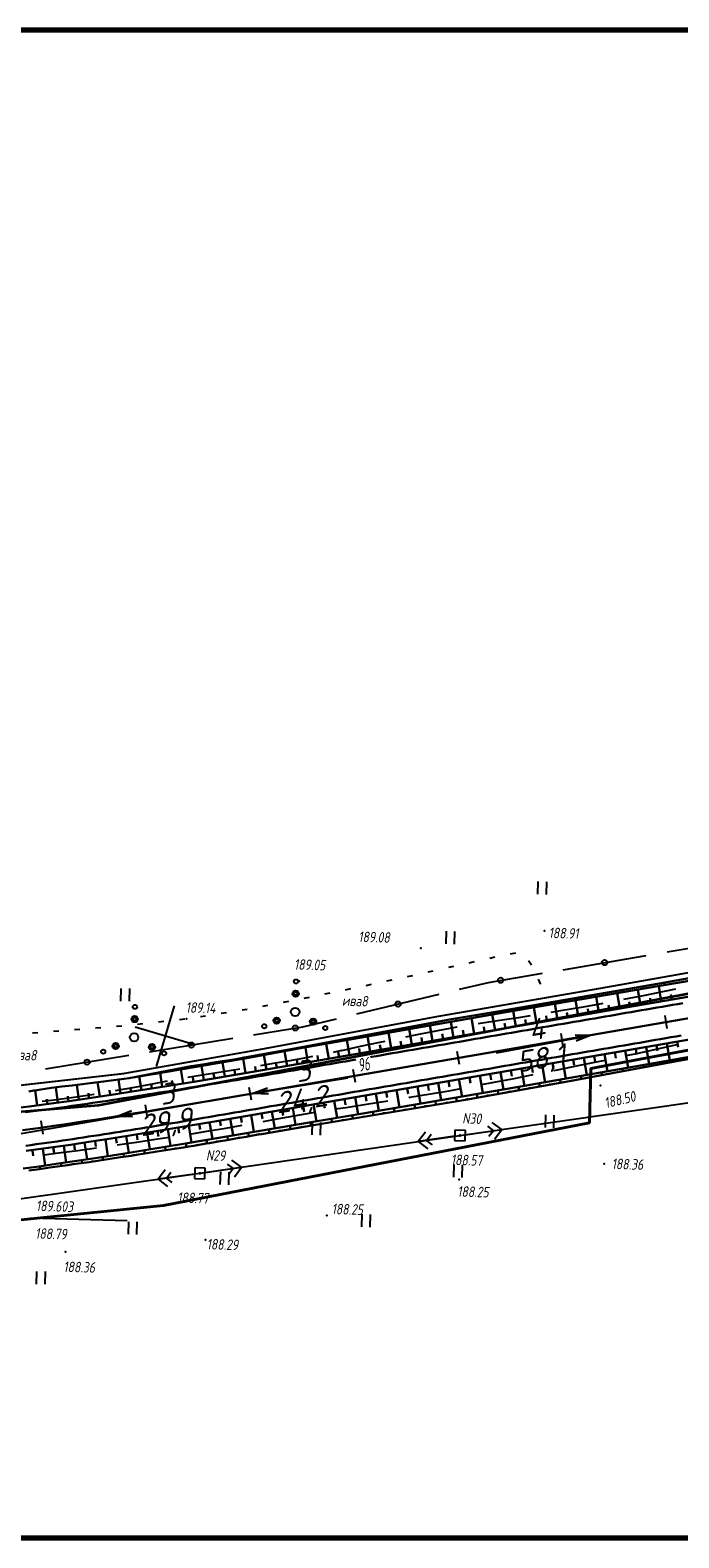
# Paper-space layout 'Лист2' of a CAD drawing. Header units: millimetres. Extents: x -640 to 411, y -3 to 287.
# Tile 5 of 10: x -202 to -79, y 1 to 287. Entities that reach past the tile are written whole.
import ezdxf

# ---------------------------------------------------------------- set-up
doc = ezdxf.new("R2010")
doc.units = ezdxf.units.MM
doc.linetypes.add('CONTI', pattern=[0])
for name, color, linetype, lineweight in [('10', 1, 'Continuous', 35), ('КОПИЯ_ОСЬ_13_ОТКОСЫ', 7, 'Continuous', 30), ('КОПИЯ_ОСЬ_ГРАНИЦЫ_ПОЛОС', 7, 'Continuous', 30), ('ОСЬ_ВЕРХ_ПОКРЫТИЯ_ГРАНИЦЫ_ПОЛОС', 7, 'Continuous', 30), ('ОСЬ_ВЕРХ_ПОКРЫТИЯ_ОСЬ', 1, 'Continuous', 30), ('Уклоны ПЧ', 5, 'Continuous', 30)]:
    doc.layers.add(name, color=color, linetype=linetype, lineweight=lineweight)
for name, color, linetype in [('_Оформление', 7, 'Continuous'), ('_Ростелеком', 6, 'Continuous'), ('NAD_MDEFAULT', 7, 'CONTI'), ('PI_OTDEFAULT', 172, 'CONTI'), ('PI_TTDEFAULT', 5, 'CONTI'), ('PLN_O', 7, 'CONTI'), ('SETKR', 2, 'CONTI'), ('SIT_LDEFAULT', 7, 'CONTI'), ('USLZNDEFAULT', 7, 'CONTI'), ('ZAPSKDEFAULT', 7, 'CONTI'), ('КОПИЯ_ОСЬ_ТАНГЕНСЫ', 1, 'Continuous'), ('ОСЬ_ВЕРХ_ПОКРЫТИЯ_ПИКЕТЫ', 1, 'Continuous')]:
    doc.layers.add(name, color=color, linetype=linetype)
doc.styles.add('eskd', font='isocpeur.ttf', dxfattribs={"width": 1.2, "height": 2})
doc.styles.get("Standard").update_dxf_attribs({"font": 'isocpeui.ttf'})
doc.styles.add('ГОСТ', font='isocpeur.ttf', dxfattribs={"height": 4})
doc.linetypes.add('Связь', pattern='A,12.5,[130,ltypeshp.shx,S=1,R=-30,X=0,Y=0.9],1,[130,ltypeshp.shx,S=1,R=-30,X=0,Y=0.9],1,[130,ltypeshp.shx,S=1,R=-30,X=0,Y=0.9],4.5', length=19)

# ---------------------------------------------------------------- blocks, each defined once
blk = doc.blocks.new('BL_333')
at = {"color": 0}
for p, q in [((0, -6), (0, 6)), ((-6, 0), (6, 0))]:
    blk.add_line(p, q, dxfattribs=at)
blk = doc.blocks.new('BL_2011')
at = {"color": 0}
for p, q in [((0, 0), (0, 2.4)), ((1.6, 0), (1.6, 2.4))]:
    blk.add_line(p, q, dxfattribs=at)
blk = doc.blocks.new('BL_27')
at = {"color": 0}
for p, q in [((1, 1), (-1, 1)), ((-1, 1), (-1, -1)), ((1, -1), (1, 1)), ((-1, -1), (1, -1))]:
    blk.add_line(p, q, dxfattribs=at)
blk.add_circle((0, 0), 0.1, dxfattribs=at)
blk = doc.blocks.new('BL_2010')
at = {"color": 0}
for centre, radius in [((0, 5.78), 0.4), ((0, 3.46), 0.6), ((0, 3.46), 0.3), ((0, 0), 0.8), ((-5.78, -2.88), 0.4), ((-3.46, -1.74), 0.6), ((-3.46, -1.74), 0.3), ((3.46, -1.74), 0.6), ((3.46, -1.74), 0.3), ((5.78, -2.88), 0.4)]:
    blk.add_circle(centre, radius, dxfattribs=at)
blk = doc.blocks.new('Стрелка')
at = {"layer": 'Уклоны ПЧ', "ltscale": 2}
for points in [[(-0.02, -0.05), (-0.02, 17.97)], [(-0.02, -0.05), (-0.58, 2.62)], [(-0.02, -0.05), (0.53, 2.62)]]:
    blk.add_lwpolyline(points, dxfattribs=at)

psp = doc.layouts.new('Лист2')

# ---------------------------------------------------------------- linework, layer by layer
at = {"layer": '10'}
for points in [[(155.76, 141.34), (141.62, 139.09), (140.47, 149.17), (88.15, 142.24), (-26.82, 123.3), (-26.31, 113.57), (-97.37, 100.2), (-188.74, 82.9), (-234.81, 79.09), (-245.24, 79.44), (-320.53, 81.96), (-435.81, 101.08), (-493.52, 115.13), (-570.05, 134.4), (-567.93, 143.52), (-601.29, 151.53)], [(371.94, 152.68), (354.49, 145.52), (316.18, 140.56), (226.25, 130.69), (227.73, 141.12), (141.49, 128.43), (141.49, 128.43), (66.75, 118.43), (-0.41, 107.37), (-16.93, 104.65), (-86.02, 91.65), (-95.42, 89.88), (-95.64, 79.6), (-176.45, 63.92), (-224.96, 59.06)], [(-224.96, 59.06), (-176.45, 63.92), (-95.64, 79.6), (-95.42, 89.88), (-86.02, 91.65), (-16.93, 104.65), (-0.41, 107.37), (66.75, 118.43), (141.49, 128.43), (141.49, 128.43), (227.73, 141.12), (226.25, 130.69), (316.18, 140.56), (354.49, 145.52), (371.94, 152.68)]]:
    psp.add_lwpolyline(points, dxfattribs=at)
at = {"layer": '_Оформление', "lineweight": 70, "ltscale": 200}
psp.add_lwpolyline([(409.22, 286.78), (-640.2, 286.78), (-640.2, 0.9), (409.22, 0.9)], close=True, dxfattribs=at)
at = {"layer": '_Ростелеком', "color": 5, "linetype": 'Связь', "const_width": 0.35}
psp.add_lwpolyline([(369.28, 169.92), (338.94, 166.14), (290.1, 162.97), (280.18, 163.14), (237.61, 160.6), (219.46, 158.27), (206.58, 155.84), (169.28, 149.45), (141.02, 144.7), (113.41, 143.55), (79.64, 138.3), (36.73, 131.35), (6.2, 126.11), (-26.49, 116.96), (-59.17, 111.21), (-94.25, 104.98), (-124.45, 99.76), (-157.41, 93.63), (-184.06, 88.92), (-239.6, 82.61)], dxfattribs=at)
at = {"layer": 'NAD_MDEFAULT', "color": 0}
psp.add_line((-201.68, 61.59), (-183.31, 61.08), dxfattribs=at)
at = {"layer": 'PI_TTDEFAULT', "color": 5}
for p in [(-104.16, 116.01, 188.91), (-127.61, 112.7, 189.08), (-150.74, 106.48, 189.05), (-172.05, 99.33, 189.14), (-93.6, 86.7, 188.5), (-120.22, 77.19, 188.57), (-92.87, 71.82, 188.36), (-169.55, 70.02, 188.77), (-120.39, 68.85, 188.25), (-145.44, 61.99, 188.25), (-168.47, 57.41, 188.29), (-195.02, 55.1, 188.36)]:
    psp.add_point(p, dxfattribs=at)
at = {"layer": 'PLN_O'}
for p, q in [((-80.95, 111.99), (-66.78, 114.4)), ((-100.67, 108.63), (-84.9, 111.32)), ((-120.3, 104.91), (-114.83, 106.22)), ((-114.83, 106.22), (-104.6, 107.96)), ((-139.75, 100.26), (-124.19, 103.98)), ((-159.34, 96.28), (-150.03, 97.81)), ((-150.04, 97.8), (-143.64, 99.33)), ((-179.07, 93.04), (-163.29, 95.63)), ((-198.82, 89.81), (-183.03, 92.41))]:
    psp.add_line(p, q, dxfattribs=at)
for centre in [(-92.79, 109.97), (-112.5, 106.62), (-131.96, 102.11), (-151.44, 97.57), (-171.18, 94.33), (-190.92, 91.1)]:
    psp.add_circle(centre, 0.5, dxfattribs=at)
at = {"layer": 'SIT_LDEFAULT', "color": 7}
for p, q in [((-110.64, 111.64), (-109.65, 111.82)), ((-122.36, 109.08), (-121.38, 109.3)), ((-118.45, 109.95), (-117.48, 110.17)), ((-114.55, 110.82), (-113.58, 111.04)), ((-107.23, 110.36), (-106.66, 109.54)), ((-137.98, 105.66), (-137, 105.86)), ((-134.08, 106.51), (-133.1, 106.72)), ((-130.17, 107.34), (-129.18, 107.55)), ((-126.25, 108.21), (-125.28, 108.44)), ((-105.36, 106.84), (-105.03, 105.95)), ((-105.03, 105.95), (-105.01, 105.9)), ((-149.74, 103.22), (-148.76, 103.42)), ((-145.82, 104.03), (-144.85, 104.23)), ((-141.9, 104.84), (-140.92, 105.04)), ((-85.48, 103.69), (-89.18, 102.97)), ((-81.5, 104.48), (-85.48, 103.69)), ((-79.37, 104.91), (-81.5, 104.48)), ((-165.48, 100.36), (-164.5, 100.51)), ((-161.54, 100.99), (-160.55, 101.17)), ((-157.6, 101.72), (-156.62, 101.91)), ((-153.67, 102.46), (-152.68, 102.65)), ((-101.18, 100.8), (-102.96, 100.51)), ((-97.26, 101.47), (-101.18, 100.8)), ((-93.37, 102.17), (-97.26, 101.47)), ((-93.1, 102.22), (-93.37, 102.17)), ((-193.29, 97.27), (-192.3, 97.35)), ((-189.31, 97.59), (-188.32, 97.67)), ((-185.32, 97.93), (-184.32, 98.01)), ((-181.34, 98.31), (-180.35, 98.42)), ((-177.37, 98.74), (-176.37, 98.85)), ((-173.4, 99.18), (-172.4, 99.29)), ((-169.43, 99.74), (-168.45, 99.89)), ((-120.82, 97.7), (-124.48, 97.05)), ((-120.73, 97.71), (-120.82, 97.7)), ((-113.12, 98.93), (-116.79, 98.35)), ((-109.15, 99.53), (-113.12, 98.94)), ((-106.9, 99.87), (-109.15, 99.52)), ((-201.27, 96.67), (-200.27, 96.74)), ((-197.29, 96.95), (-196.28, 97.02)), ((-135.46, 94.83), (-139.12, 94.04)), ((-134.48, 95.03), (-135.46, 94.83)), ((-128.1, 96.36), (-130.56, 95.85)), ((-124.48, 97.05), (-128.1, 96.36)), ((-83.02, 93.55), (-79.36, 94.35)), ((-79.36, 94.35), (-78.91, 94.44)), ((-149.37, 91.91), (-152.51, 91.34)), ((-148.18, 92.15), (-149.37, 91.91)), ((-142.68, 93.28), (-144.26, 92.95)), ((-139.12, 94.04), (-142.68, 93.27)), ((-94, 91.21), (-92.6, 91.5)), ((-88.68, 92.33), (-86.67, 92.75)), ((-86.67, 92.75), (-83.02, 93.55)), ((-168.29, 88.75), (-171.45, 88.23)), ((-165.13, 89.26), (-168.29, 88.75)), ((-161.98, 89.77), (-165.13, 89.26)), ((-155.67, 90.81), (-158.03, 90.41)), ((-152.51, 91.35), (-155.67, 90.81)), ((-109.96, 88.01), (-106.32, 88.73)), ((-102.4, 89.51), (-101.75, 89.63)), ((-101.75, 89.64), (-97.78, 90.45)), ((-97.78, 90.45), (-94, 91.21)), ((-181.94, 86.32), (-185.62, 85.66)), ((-178.27, 87), (-181.94, 86.32)), ((-175.77, 87.46), (-178.27, 87)), ((-171.45, 88.23), (-171.85, 88.16)), ((-121.97, 85.75), (-120.07, 86.09)), ((-116.14, 86.84), (-114.08, 87.23)), ((-114.09, 87.21), (-109.97, 88)), ((-197.17, 83.87), (-199.46, 83.62)), ((-193.41, 84.38), (-197.16, 83.88)), ((-189.58, 84.98), (-193.41, 84.38)), ((-189.56, 84.98), (-189.58, 84.98)), ((-141.4, 82.59), (-137.59, 83.19)), ((-137.59, 83.19), (-133.87, 83.77)), ((-129.93, 84.39), (-129.73, 84.43)), ((-129.73, 84.43), (-125.8, 85.08)), ((-125.8, 85.08), (-121.97, 85.75)), ((-120.22, 77.19), (-66.17, 84.95)), ((-157.55, 79.87), (-154.89, 80.34)), ((-154.89, 80.34), (-151.66, 80.91)), ((-151.66, 80.91), (-148.41, 81.47)), ((-148.41, 81.47), (-147.7, 81.59)), ((-143.75, 82.22), (-141.4, 82.59)), ((-171.35, 77.49), (-171.11, 77.52)), ((-171.11, 77.52), (-167.87, 78.06)), ((-169.55, 70.02), (-120.22, 77.19)), ((-167.87, 78.06), (-164.62, 78.61)), ((-164.63, 78.6), (-161.49, 79.15)), ((-126.78, 77.85), (-128.14, 76.04)), ((-126.56, 76.27), (-125.71, 77.41)), ((-119.23, 77.33), (-112.31, 78.33)), ((-115.02, 78.95), (-113.89, 78.1)), ((-113.89, 78.1), (-114.74, 76.97)), ((-112.31, 78.33), (-114.11, 79.68)), ((-113.66, 76.52), (-112.31, 78.33)), ((-196.36, 73.87), (-192.7, 74.37)), ((-192.7, 74.37), (-189.16, 74.87)), ((-185.19, 75.42), (-181.58, 75.95)), ((-181.58, 75.95), (-177.96, 76.47)), ((-177.95, 76.48), (-175.31, 76.89)), ((-121.21, 77.05), (-128.14, 76.04)), ((-128.14, 76.04), (-126.32, 74.69)), ((-125.42, 75.42), (-126.56, 76.27)), ((-199.07, 73.5), (-196.36, 73.87)), ((-164.35, 71.78), (-163.22, 70.93)), ((-161.63, 71.16), (-163.45, 72.52)), ((-224.29, 62.24), (-169.55, 70.02)), ((-176.11, 70.7), (-177.47, 68.89)), ((-170.54, 69.87), (-177.47, 68.89)), ((-177.47, 68.89), (-175.67, 67.53)), ((-175.89, 69.12), (-175.04, 70.24)), ((-174.76, 68.27), (-175.89, 69.12)), ((-168.56, 70.16), (-161.63, 71.16)), ((-163.22, 70.93), (-164.06, 69.8)), ((-162.99, 69.35), (-161.63, 71.16))]:
    psp.add_line(p, q, dxfattribs=at)
at = {"layer": 'КОПИЯ_ОСЬ_13_ОТКОСЫ'}
for points in [[(-205.55, 82.22), (-201.41, 82.75), (-197.28, 83.31), (-194.32, 83.72), (-191.37, 84.15), (-188.42, 84.59), (-185.46, 85.03), (-182.02, 85.57), (-176.6, 86.42), (-170.69, 87.38), (-159.85, 89.17), (57.1, 126.61), (66.51, 128.2), (75.93, 129.74), (90.04, 132.01), (203.12, 150.14)], [(-183.91, 87.93), (-182.93, 88.07), (-178.02, 88.88), (-170.65, 90.14), (-160.32, 91.94), (-150.48, 93.72), (-141.43, 95.35), (-111.88, 100.52), (-82.3, 105.54), (36, 125.68), (58.54, 129.54), (65.61, 130.73), (72.68, 131.9), (80.22, 133.12), (95.26, 135.55), (123.19, 140.12)], [(-203.04, 70.94), (-200.03, 71.34), (-197.63, 71.68), (-194.63, 72.12), (-189.4, 72.91), (-184.17, 73.73), (-179.2, 74.54), (-172.26, 75.69), (-148.07, 79.76), (-139, 81.28), (-109.43, 86.33), (-79.88, 91.53), (18.56, 109.15), (57.96, 115.99), (68.26, 117.72), (78.56, 119.41), (108.66, 124.18), (135.2, 128.36), (175.74, 134.48), (205.38, 139.01), (208.33, 139.45), (212.15, 139.96)], [(-202.47, 74.25), (-198.28, 74.83), (-194.1, 75.43), (-190.62, 75.96), (-187.15, 76.49), (-183.18, 77.12), (-179.02, 77.8), (-174.77, 78.5), (-166.37, 79.93), (58.46, 118.72), (67.83, 120.31), (77.21, 121.85), (91.31, 124.11), (134.77, 131.08)], [(-203.04, 70.94), (-200.03, 71.34), (-197.63, 71.68), (-194.63, 72.12), (-189.4, 72.91), (-184.17, 73.73), (-179.2, 74.54), (-172.26, 75.69), (-148.07, 79.76), (-139, 81.28), (-109.43, 86.33), (-79.88, 91.53), (18.56, 109.15), (57.96, 115.99), (68.26, 117.72), (78.56, 119.41), (108.66, 124.18), (135.2, 128.36)], [(-202, 85.56), (-201.03, 85.7), (-200.44, 85.78), (-200.05, 85.84), (-197.7, 86.21), (-196.72, 86.33), (-195.73, 86.45), (-193.76, 86.68), (-192.78, 86.8), (-189.82, 87.16), (-188.84, 87.29), (-185.88, 87.67), (-184.9, 87.8), (-183.91, 87.93), (-182.93, 88.07), (-178.02, 88.88), (-170.65, 90.14), (-160.32, 91.94), (-150.48, 93.72), (-141.43, 95.35), (-111.88, 100.52), (-82.3, 105.54), (36, 125.68)], [(-183.91, 87.93), (-182.93, 88.08), (-181.95, 88.26), (-180.97, 88.43), (-177.06, 89.17), (-174.12, 89.74), (-171.19, 90.31), (-168.23, 90.78), (-167.25, 90.94), (-165.28, 91.26), (-164.29, 91.43), (-162.32, 91.75), (-161.14, 91.95), (-160.35, 92.09), (-150.51, 93.85), (-141.47, 95.56), (-121.8, 99.23), (-111.94, 100.91), (-102.09, 102.6), (-82.38, 106.02), (-62.7, 109.56)], [(-83.5, 105.83), (-83.47, 105.68)], [(-81.53, 106.18), (-81.44, 105.69)], [(-79.56, 106.53), (-79.53, 106.37)], [(-99.26, 103.09), (-99.24, 102.96)], [(-97.29, 103.43), (-97.22, 103.03)], [(-95.32, 103.78), (-95.3, 103.64)], [(-93.86, 100.56), (-94.37, 103.51)], [(-93.35, 104.12), (-93.28, 103.7)], [(-91.38, 104.46), (-91.36, 104.32)], [(-89.92, 101.24), (-90.43, 104.18)], [(-89.41, 104.8), (-89.34, 104.36)], [(-87.44, 105.14), (-87.42, 105)], [(-85.98, 101.92), (-86.49, 104.84)], [(-85.47, 105.49), (-85.39, 105.03)], [(-84.01, 102.26), (-84.18, 103.23)], [(-82.04, 102.6), (-82.54, 105.5)], [(-80.07, 102.94), (-80.23, 103.91)], [(-115.03, 100.38), (-115.01, 100.25)], [(-113.57, 97.16), (-114.09, 100.14)], [(-113.06, 100.71), (-112.99, 100.33)], [(-111.09, 101.05), (-111.07, 100.92)], [(-109.63, 97.84), (-110.14, 100.82)], [(-109.12, 101.39), (-109.05, 101)], [(-107.15, 101.73), (-107.13, 101.6)], [(-105.69, 98.52), (-106.2, 101.49)], [(-105.18, 102.07), (-105.11, 101.68)], [(-103.21, 102.41), (-103.18, 102.28)], [(-101.75, 99.2), (-102.26, 102.17)], [(-101.24, 102.75), (-101.17, 102.36)], [(-99.78, 99.54), (-99.95, 100.53)], [(-97.81, 99.88), (-98.32, 102.84)], [(-95.83, 100.22), (-96, 101.2)], [(-91.89, 100.9), (-92.06, 101.88)], [(-87.95, 101.58), (-88.12, 102.56)], [(-130.78, 97.56), (-130.76, 97.46)], [(-129.34, 94.43), (-129.85, 97.39)], [(-128.82, 97.92), (-128.75, 97.58)], [(-126.85, 98.29), (-126.83, 98.18)], [(-125.4, 95.11), (-125.91, 98.08)], [(-124.88, 98.66), (-124.81, 98.27)], [(-122.92, 99.03), (-122.89, 98.9)], [(-121.46, 95.79), (-121.97, 98.77)], [(-120.95, 99.38), (-120.88, 98.96)], [(-118.98, 99.71), (-118.95, 99.57)], [(-117.51, 96.48), (-118.03, 99.45)], [(-117, 100.04), (-116.94, 99.64)], [(-115.54, 96.82), (-115.71, 97.81)], [(-111.6, 97.5), (-111.77, 98.49)], [(-107.66, 98.18), (-107.83, 99.17)], [(-103.72, 98.86), (-103.89, 99.85)], [(-201.97, 70.54), (-200.96, 70.67), (-199.96, 70.8), (-197.96, 71.13), (-196.56, 71.32), (-195.56, 71.45), (-194.55, 71.59), (-193.55, 71.73), (-192.55, 71.87), (-190.55, 72.15), (-188.56, 72.45), (-186.56, 72.74), (-184.57, 73.05), (-183.57, 73.2), (-182.58, 73.35), (-181.58, 73.51), (-179.59, 73.82), (-177.61, 74.14), (-175.62, 74.44), (-172.64, 74.92), (-171.65, 75.08), (-170.66, 75.25), (-169.67, 75.42), (-168.68, 75.59), (-167.69, 75.75), (-166.71, 75.92), (-165.72, 76.1), (-164.73, 76.26), (-163.74, 76.43), (-162.76, 76.61), (-160.78, 76.94), (-159.8, 77.12), (-158.81, 77.3), (-157.83, 77.46), (-147.97, 79.16), (-119.17, 83.98), (-99.48, 87.48), (-89.65, 89.33), (-79.82, 91.14), (-60.14, 94.74)], [(-146.51, 94.61), (-146.5, 94.56)], [(-145.11, 91.71), (-145.6, 94.6)], [(-144.54, 94.98), (-144.51, 94.79)], [(-142.58, 95.35), (-142.57, 95.29)], [(-141.16, 92.39), (-141.67, 95.3)], [(-140.61, 95.72), (-140.57, 95.5)], [(-138.65, 96.09), (-138.63, 96.01)], [(-137.22, 93.07), (-137.73, 96)], [(-136.68, 96.45), (-136.63, 96.2)], [(-135.25, 93.41), (-135.42, 94.39)], [(-134.71, 96.82), (-134.7, 96.74)], [(-133.28, 93.75), (-133.79, 96.7)], [(-132.75, 97.19), (-132.69, 96.89)], [(-131.31, 94.09), (-131.48, 95.08)], [(-127.37, 94.77), (-127.54, 95.76)], [(-123.43, 95.45), (-123.6, 96.44)], [(-119.48, 96.14), (-119.66, 97.13)], [(-80.99, 94.66), (-80.43, 91.43)], [(-79.02, 95), (-78.83, 93.92)], [(-162.25, 91.76), (-162.24, 91.71)], [(-160.87, 89), (-161.33, 91.77)], [(-160.28, 92.1), (-160.25, 91.95)], [(-158.31, 92.45), (-158.3, 92.4)], [(-156.93, 89.67), (-157.41, 92.47)], [(-156.34, 92.8), (-156.32, 92.67)], [(-154.37, 93.16), (-154.37, 93.11)], [(-152.99, 90.35), (-153.48, 93.18)], [(-152.41, 93.51), (-152.38, 93.38)], [(-151.02, 90.69), (-151.18, 91.64)], [(-150.44, 93.86), (-150.43, 93.82)], [(-149.05, 91.03), (-149.54, 93.89)], [(-148.47, 94.23), (-148.44, 94.09)], [(-147.08, 91.37), (-147.24, 92.33)], [(-143.14, 92.05), (-143.3, 93.02)], [(-139.19, 92.73), (-139.36, 93.7)], [(-98.73, 91.6), (-98.54, 90.5)], [(-96.76, 91.94), (-96.19, 88.64)], [(-94.79, 92.28), (-94.6, 91.18)], [(-92.82, 92.62), (-92.25, 89.33)], [(-90.85, 92.96), (-90.66, 91.86)], [(-88.87, 93.3), (-88.31, 90.03)], [(-86.9, 93.64), (-86.72, 92.55)], [(-84.93, 93.98), (-84.37, 90.73)], [(-82.96, 94.32), (-82.77, 93.24)], [(-178.01, 88.99), (-178, 88.97)], [(-176.66, 86.41), (-177.08, 89.04)], [(-176.04, 89.37), (-176.02, 89.22)], [(-174.08, 89.74), (-174.07, 89.7)], [(-172.72, 87.05), (-173.15, 89.71)], [(-172.12, 90.13), (-172.07, 89.9)], [(-170.15, 90.48), (-170.14, 90.4)], [(-168.77, 87.7), (-169.21, 90.39)], [(-168.17, 90.79), (-168.14, 90.58)], [(-166.79, 88.02), (-166.94, 88.92)], [(-166.2, 91.11), (-166.19, 91.04)], [(-164.82, 88.35), (-165.27, 91.08)], [(-164.23, 91.44), (-164.2, 91.26)], [(-162.85, 88.68), (-163, 89.58)], [(-158.9, 89.33), (-159.06, 90.25)], [(-154.96, 90.01), (-155.12, 90.95)], [(-114.5, 88.88), (-114.3, 87.77)], [(-112.52, 89.22), (-111.95, 85.89)], [(-110.55, 89.56), (-110.36, 88.45)], [(-108.58, 89.9), (-108.01, 86.57)], [(-106.61, 90.24), (-106.42, 89.13)], [(-104.64, 90.58), (-104.07, 87.26)], [(-102.67, 90.92), (-102.48, 89.81)], [(-100.7, 91.26), (-100.13, 87.95)], [(-93.27, 88.66), (-93.36, 89.14)], [(-91.3, 89.02), (-91.33, 89.18)], [(-89.33, 89.39), (-89.42, 89.83)], [(-87.37, 89.76), (-87.4, 89.9)], [(-85.4, 90.12), (-85.48, 90.53)], [(-83.43, 90.48), (-83.46, 90.62)], [(-81.47, 90.84), (-81.54, 91.23)], [(-79.5, 91.2), (-79.52, 91.33)], [(-196.44, 83.43), (-196.85, 86.32)], [(-192.48, 83.99), (-192.88, 86.79)], [(-188.52, 84.57), (-188.92, 87.28)], [(-186.54, 84.87), (-186.68, 85.77)], [(-184.57, 85.17), (-184.97, 87.79)], [(-182.59, 85.48), (-182.73, 86.35)], [(-180.61, 85.79), (-181.03, 88.38)], [(-179.97, 88.62), (-179.96, 88.56)], [(-178.64, 86.1), (-178.78, 86.97)], [(-174.69, 86.73), (-174.83, 87.61)], [(-170.74, 87.37), (-170.88, 88.26)], [(-132.23, 85.82), (-131.66, 82.51)], [(-130.26, 86.16), (-130.07, 85.06)], [(-128.29, 86.5), (-127.72, 83.18)], [(-126.32, 86.84), (-126.13, 85.73)], [(-124.35, 87.18), (-123.78, 83.86)], [(-122.38, 87.52), (-122.19, 86.41)], [(-120.41, 87.86), (-119.83, 84.53)], [(-118.44, 88.2), (-118.25, 87.09)], [(-116.47, 88.54), (-115.89, 85.21)], [(-109.01, 85.79), (-109.11, 86.38)], [(-107.04, 86.14), (-107.07, 86.34)], [(-105.07, 86.49), (-105.17, 87.07)], [(-103.1, 86.84), (-103.13, 87.03)], [(-101.13, 87.19), (-101.23, 87.76)], [(-99.16, 87.54), (-99.2, 87.73)], [(-97.2, 87.92), (-97.3, 88.44)], [(-95.23, 88.29), (-95.27, 88.46)], [(-200.4, 82.88), (-200.78, 85.74)], [(-198.42, 83.15), (-198.55, 84.1)], [(-194.46, 83.7), (-194.59, 84.67)], [(-190.5, 84.28), (-190.64, 85.21)], [(-148, 83.1), (-147.44, 79.87)], [(-146.03, 83.44), (-145.84, 82.36)], [(-144.06, 83.78), (-143.5, 80.53)], [(-142.09, 84.12), (-141.9, 83.03)], [(-140.12, 84.46), (-139.55, 81.18)], [(-138.15, 84.8), (-137.96, 83.71)], [(-136.18, 85.14), (-135.61, 81.85)], [(-134.2, 85.48), (-134.02, 84.38)], [(-128.72, 82.38), (-128.82, 83)], [(-126.74, 82.71), (-126.78, 82.92)], [(-124.77, 83.04), (-124.87, 83.67)], [(-122.8, 83.37), (-122.83, 83.58)], [(-120.83, 83.7), (-120.93, 84.34)], [(-118.85, 84.04), (-118.89, 84.25)], [(-116.88, 84.39), (-117, 85.02)], [(-114.91, 84.74), (-114.95, 84.95)], [(-112.95, 85.09), (-113.05, 85.7)], [(-110.98, 85.44), (-111.01, 85.64)], [(-163.77, 80.38), (-163.22, 77.21)], [(-161.8, 80.72), (-161.61, 79.66)], [(-159.83, 81.06), (-159.28, 77.87)], [(-157.85, 81.4), (-157.67, 80.34)], [(-155.88, 81.74), (-155.33, 78.54)], [(-153.91, 82.08), (-153.73, 81.01)], [(-151.94, 82.42), (-151.39, 79.2)], [(-149.97, 82.76), (-149.79, 81.69)], [(-144.5, 79.74), (-144.6, 80.34)], [(-142.52, 80.07), (-142.56, 80.27)], [(-140.55, 80.4), (-140.65, 81)], [(-138.58, 80.73), (-138.61, 80.93)], [(-136.61, 81.06), (-136.71, 81.66)], [(-134.63, 81.39), (-134.67, 81.59)], [(-132.66, 81.72), (-132.76, 82.33)], [(-130.69, 82.05), (-130.72, 82.25)], [(-181.52, 77.39), (-181.35, 76.34)], [(-179.54, 77.71), (-179.03, 74.57)], [(-177.57, 78.04), (-177.4, 76.99)], [(-175.6, 78.37), (-175.08, 75.22)], [(-173.63, 78.7), (-173.45, 77.65)], [(-171.65, 79.03), (-171.12, 75.88)], [(-169.68, 79.37), (-169.5, 78.32)], [(-167.71, 79.7), (-167.17, 76.54)], [(-165.74, 80.04), (-165.56, 78.99)], [(-160.27, 77.04), (-160.38, 77.69)], [(-158.3, 77.38), (-158.33, 77.6)], [(-156.32, 77.72), (-156.43, 78.35)], [(-154.35, 78.06), (-154.39, 78.27)], [(-152.38, 78.4), (-152.49, 79.02)], [(-150.41, 78.74), (-150.45, 78.94)], [(-148.44, 79.08), (-148.54, 79.68)], [(-146.47, 79.41), (-146.5, 79.61)], [(-201.29, 74.41), (-201.15, 73.35)], [(-199.31, 74.68), (-198.87, 71.51)], [(-197.33, 74.96), (-197.18, 73.91)], [(-195.35, 75.25), (-194.89, 72.08)], [(-193.37, 75.54), (-193.22, 74.49)], [(-191.4, 75.84), (-190.92, 72.68)], [(-189.42, 76.14), (-189.26, 75.09)], [(-187.44, 76.45), (-186.96, 73.29)], [(-185.47, 76.76), (-185.3, 75.71)], [(-183.49, 77.07), (-182.99, 73.92)], [(-179.99, 73.76), (-180.09, 74.39)], [(-176.04, 74.38), (-176.15, 75.04)], [(-174.07, 74.69), (-174.1, 74.91)], [(-172.09, 75.01), (-172.2, 75.7)], [(-170.12, 75.34), (-170.16, 75.57)], [(-168.15, 75.68), (-168.26, 76.36)], [(-166.18, 76.02), (-166.22, 76.25)], [(-164.21, 76.35), (-164.32, 77.02)], [(-162.24, 76.7), (-162.27, 76.92)], [(-195.82, 71.42), (-195.89, 71.93)], [(-193.84, 71.69), (-193.86, 71.86)], [(-191.86, 71.97), (-191.94, 72.53)], [(-189.88, 72.25), (-189.91, 72.44)], [(-187.9, 72.55), (-187.99, 73.13)], [(-185.92, 72.84), (-185.95, 73.04)], [(-183.95, 73.14), (-184.04, 73.76)], [(-181.97, 73.45), (-182, 73.65)], [(-178.02, 74.07), (-178.05, 74.28)], [(-199.78, 70.83), (-199.87, 71.37)], [(-197.8, 71.15), (-197.83, 71.33)]]:
    psp.add_lwpolyline(points, dxfattribs=at)
at = {"layer": 'КОПИЯ_ОСЬ_ГРАНИЦЫ_ПОЛОС'}
for points in [[(-77.93, 102.29), (-78.91, 102.12), (-79.9, 101.95), (-80.88, 101.78), (-81.87, 101.61), (-82.85, 101.44), (-83.84, 101.27), (-84.82, 101.1), (-85.81, 100.93), (-86.79, 100.76), (-87.78, 100.59), (-88.76, 100.42), (-89.75, 100.25), (-90.73, 100.08), (-91.72, 99.91), (-92.7, 99.74), (-93.69, 99.57), (-94.67, 99.4), (-95.66, 99.23), (-96.64, 99.06), (-97.63, 98.89), (-98.61, 98.72), (-99.6, 98.55), (-100.58, 98.38), (-101.57, 98.21), (-102.55, 98.04), (-103.54, 97.87), (-104.52, 97.7), (-105.51, 97.53), (-106.49, 97.36), (-107.48, 97.19), (-108.46, 97.02), (-109.45, 96.85), (-110.43, 96.68), (-111.42, 96.51), (-112.4, 96.34), (-113.39, 96.17), (-114.37, 96), (-115.36, 95.83), (-116.34, 95.66), (-117.32, 95.49), (-118.31, 95.32), (-119.29, 95.15), (-120.28, 94.98), (-121.26, 94.81), (-122.25, 94.64), (-123.23, 94.47), (-124.22, 94.3), (-125.2, 94.13), (-126.19, 93.96), (-127.17, 93.79), (-128.16, 93.62), (-129.14, 93.45), (-130.13, 93.28), (-131.11, 93.11), (-132.1, 92.94), (-133.08, 92.77), (-134.07, 92.6), (-135.05, 92.43), (-136.04, 92.26), (-137.02, 92.09), (-137.18, 92.07)], [(-139.98, 91.58), (-140.96, 91.41), (-141.95, 91.24), (-142.93, 91.07), (-143.92, 90.9), (-144.9, 90.73), (-145.89, 90.56), (-146.87, 90.39), (-147.86, 90.22), (-148.84, 90.05), (-149.83, 89.88), (-150.81, 89.71), (-151.8, 89.54), (-152.78, 89.37), (-153.77, 89.2), (-154.75, 89.03), (-155.74, 88.86), (-156.72, 88.69), (-157.71, 88.52), (-158.69, 88.35), (-159.68, 88.18), (-160.65, 88.02), (-161.63, 87.86), (-162.6, 87.7), (-163.58, 87.54), (-164.55, 87.38), (-165.53, 87.22), (-166.5, 87.06), (-167.48, 86.89), (-168.45, 86.73), (-169.43, 86.57), (-170.4, 86.42), (-171.38, 86.26), (-172.35, 86.1), (-173.33, 85.94), (-174.3, 85.78), (-175.28, 85.62), (-176.25, 85.47), (-177.23, 85.31), (-178.2, 85.16), (-179.18, 85), (-180.15, 84.85), (-181.13, 84.69), (-182.1, 84.54), (-183.07, 84.39), (-184.05, 84.24), (-185.02, 84.09), (-186, 83.94), (-186.97, 83.79), (-187.95, 83.65), (-188.92, 83.5), (-189.9, 83.36), (-190.87, 83.21), (-191.85, 83.07), (-192.82, 82.93), (-193.8, 82.79), (-194.77, 82.65), (-195.75, 82.51), (-196.72, 82.38), (-197.7, 82.24), (-198.67, 82.11), (-199.65, 81.98), (-200.62, 81.85), (-201.6, 81.72), (-202.58, 81.59)]]:
    psp.add_lwpolyline(points, dxfattribs=at)
at = {"layer": 'КОПИЯ_ОСЬ_ТАНГЕНСЫ'}
psp.add_line((-243.26, 70.72), (67.41, 124.33), dxfattribs=at)
at = {"layer": 'ОСЬ_ВЕРХ_ПОКРЫТИЯ_ГРАНИЦЫ_ПОЛОС'}
for points in [[(-205.55, 82.22), (-201.41, 82.75), (-197.28, 83.31), (-194.32, 83.72), (-191.37, 84.15), (-188.42, 84.59), (-185.46, 85.03), (-182.02, 85.57), (-176.6, 86.42), (-170.69, 87.38), (-159.85, 89.17), (57.1, 126.61), (66.51, 128.2), (75.93, 129.74), (90.04, 132.01), (203.12, 150.14)], [(-202.47, 74.25), (-198.28, 74.83), (-194.1, 75.43), (-190.62, 75.96), (-187.15, 76.49), (-183.18, 77.12), (-179.02, 77.8), (-174.77, 78.5), (-166.37, 79.93), (58.46, 118.72), (67.83, 120.31), (77.21, 121.85), (91.31, 124.11), (134.77, 131.08)], [(-78.25, 96.15), (-79.23, 95.98), (-80.22, 95.81), (-81.2, 95.64), (-82.19, 95.47), (-83.17, 95.3), (-84.16, 95.13), (-85.14, 94.96), (-86.13, 94.79), (-87.11, 94.62), (-88.1, 94.45), (-89.08, 94.28), (-90.07, 94.11), (-91.05, 93.94), (-92.04, 93.77), (-93.02, 93.6), (-94.01, 93.43), (-94.99, 93.26), (-95.98, 93.09), (-96.96, 92.92), (-97.95, 92.75), (-98.93, 92.58), (-99.92, 92.41), (-100.9, 92.24), (-101.89, 92.07), (-102.87, 91.9), (-103.86, 91.73), (-104.84, 91.56), (-105.83, 91.39), (-106.81, 91.22), (-107.8, 91.05), (-108.78, 90.88), (-109.77, 90.71), (-110.75, 90.54), (-111.74, 90.37), (-112.72, 90.2), (-113.71, 90.03), (-114.69, 89.86), (-115.68, 89.69), (-116.66, 89.52), (-117.65, 89.35), (-118.63, 89.18), (-119.62, 89.01), (-120.6, 88.84), (-121.59, 88.67), (-122.57, 88.5), (-123.56, 88.33), (-124.54, 88.16), (-125.53, 87.99), (-126.51, 87.82), (-127.5, 87.65), (-128.48, 87.48), (-129.47, 87.31), (-130.45, 87.14), (-131.44, 86.97), (-132.42, 86.8), (-133.41, 86.63), (-134.39, 86.46), (-135.38, 86.29), (-136.36, 86.12), (-137.35, 85.95), (-138.33, 85.78), (-139.32, 85.61), (-140.3, 85.44), (-141.29, 85.27), (-142.27, 85.1), (-143.26, 84.93), (-144.24, 84.76), (-145.23, 84.59), (-146.21, 84.42), (-147.2, 84.25), (-148.18, 84.08), (-149.17, 83.91), (-150.15, 83.74), (-151.14, 83.57), (-152.12, 83.4), (-153.11, 83.23), (-154.09, 83.06), (-155.08, 82.89), (-156.06, 82.72), (-157.05, 82.55), (-158.03, 82.38), (-159.02, 82.21), (-160, 82.04), (-160.99, 81.87), (-161.97, 81.7), (-162.96, 81.53), (-163.94, 81.36), (-164.93, 81.19), (-165.92, 81.02), (-166.9, 80.85), (-167.89, 80.68), (-168.87, 80.52), (-169.86, 80.35), (-170.85, 80.18), (-171.83, 80.01), (-172.82, 79.85), (-173.81, 79.68), (-174.8, 79.51), (-175.78, 79.35), (-176.77, 79.18), (-177.76, 79.02), (-178.75, 78.86), (-179.74, 78.7), (-180.73, 78.53), (-181.72, 78.37), (-182.7, 78.21), (-183.69, 78.05), (-184.68, 77.9), (-185.67, 77.74), (-186.66, 77.58), (-187.66, 77.43), (-188.65, 77.27), (-189.64, 77.12), (-190.63, 76.97), (-191.62, 76.82), (-192.61, 76.67), (-193.61, 76.52), (-194.6, 76.37), (-195.59, 76.22), (-196.58, 76.08), (-197.58, 75.94), (-198.57, 75.8), (-199.57, 75.66), (-200.56, 75.52), (-201.56, 75.38), (-202.55, 75.24)]]:
    psp.add_lwpolyline(points, dxfattribs=at)
at = {"layer": 'ОСЬ_ВЕРХ_ПОКРЫТИЯ_ОСЬ'}
psp.add_lwpolyline([(-203.15, 78.19), (-201.19, 78.46), (-199.23, 78.73), (-197.27, 79.01), (-195.31, 79.3), (-193.35, 79.59), (-191.4, 79.88), (-189.44, 80.18), (-187.49, 80.49), (-185.54, 80.8), (-182.61, 81.27), (-179.68, 81.75), (-176.75, 82.23), (-172.85, 82.88), (-167.97, 83.71), (-159.2, 85.22), (-159.2, 85.22), (55.39, 122.25), (55.39, 122.25, -0.002974), (79.44, 126.26), (79.44, 126.26), (198.29, 145.31)], format="xyb", dxfattribs=at)
at = {"layer": 'ОСЬ_ВЕРХ_ПОКРЫТИЯ_ПИКЕТЫ'}
for p, q in [((-80.91, 97.47), (-81.33, 99.93)), ((-100.62, 94.06), (-101.04, 96.53)), ((-120.32, 90.66), (-120.75, 93.13)), ((-140.03, 87.26), (-140.46, 89.73)), ((-140.03, 87.26), (-140.46, 89.73)), ((-159.74, 83.86), (-160.17, 86.32)), ((-179.47, 80.51), (-179.87, 82.98)), ((-199.26, 77.47), (-199.61, 79.94))]:
    psp.add_line(p, q, dxfattribs=at)

# ---------------------------------------------------------------- block references
at = {"layer": 'SETKR', "color": 82, "rotation": 73.41206077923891}
psp.add_blockref('BL_333', (-176.06, 96.01), dxfattribs=at)
at = {"layer": 'USLZNDEFAULT', "color": 7, "rotation": 358.4120607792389}
for p in [(-120.22, 77.19), (-169.55, 70.02)]:
    psp.add_blockref('BL_27', p, dxfattribs=at)
at = {"layer": 'ZAPSKDEFAULT', "color": 7, "rotation": 358.4120607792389}
for name, p in [('BL_2011', (-105.43, 122.96)), ('BL_2011', (-122.84, 113.54)), ('BL_2010', (-151.47, 100.62)), ('BL_2011', (-184.5, 102.69)), ('BL_2010', (-182.01, 95.8)), ('BL_2011', (-104, 78.71)), ('BL_2011', (-148.25, 77.29)), ('BL_2011', (-121.41, 69.29)), ('BL_2011', (-165.66, 67.87)), ('BL_2011', (-183.08, 58.45)), ('BL_2011', (-138.83, 59.87)), ('BL_2011', (-200.49, 49.02))]:
    psp.add_blockref(name, p, dxfattribs=at)
at = {"layer": 'Уклоны ПЧ', "rotation": 100.6257515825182}
psp.add_blockref('Стрелка', (-95.71, 96.18), dxfattribs=at)
at = {"layer": 'Уклоны ПЧ', "xscale": -1, "rotation": 279.3216987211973}
for p in [(-159.2, 85.22), (-185.01, 80.91)]:
    psp.add_blockref('Стрелка', p, dxfattribs=at)

# ---------------------------------------------------------------- texts
at = {"layer": 'NAD_MDEFAULT', "color": 7, "style": 'eskd', "oblique": 10, "width": 0.8}
for s, rotation, p in [('ива8', 358.1429, (-142.61, 101.79)), ('ива8', 358.1429, (-205.42, 91.55)), ('N30', 358.1429, (-119.79, 79.46)), ('N29', 358.1429, (-168.38, 72.46)), (' 189.603', 358.4121, (-201.64, 62.9)), (' 188.79', 358.4121, (-201.79, 57.66))]:
    psp.add_text(s, height=2, rotation=rotation, dxfattribs=at).set_placement(p)
at = {"layer": 'PI_OTDEFAULT', "color": 172, "style": 'eskd', "oblique": 10, "width": 0.8}
for s, rotation, p in [('189.08', 358.4121, (-139.5, 113.89)), ('188.91', 358.4121, (-103.41, 114.63)), ('189.05', 358.4121, (-151.68, 108.65)), ('189.14', 358.4121, (-172.23, 100.5)), ('188.50', 13.4121, (-92.55, 82.33)), ('188.57', 358.4121, (-121.95, 71.61)), ('188.36', 358.4121, (-91.46, 70.83)), ('188.77', 358.4121, (-173.83, 64.43)), ('188.25', 358.4121, (-120.73, 65.59)), ('188.25', 358.4121, (-144.56, 62.28)), ('188.29', 358.4121, (-168.25, 55.6)), ('188.36', 358.4121, (-195.42, 51.32))]:
    psp.add_text(s, height=2, rotation=rotation, dxfattribs=at).set_placement(p)
at = {"layer": 'ОСЬ_ВЕРХ_ПОКРЫТИЯ_ПИКЕТЫ', "width": 0.6}
psp.add_text('96', height=2.5, rotation=9.791, dxfattribs=at).set_placement((-139.33, 89.26))
at = {"layer": 'Уклоны ПЧ', "style": 'ГОСТ', "oblique": 15}
for s, rotation, p in [('4', 9.8051, (-106.87, 95.14)), ('58,1', 9.8051, (-109.1, 89.1)), ('3', 8.9315, (-151.04, 87.24)), ('3', 8.9315, (-176.85, 82.93)), ('24,2', 8.9315, (-154.84, 81.34)), ('29,9', 8.9315, (-180.65, 77.03))]:
    psp.add_text(s, height=4, rotation=rotation, dxfattribs=at).set_placement(p)

doc.saveas('drawing.dxf')
